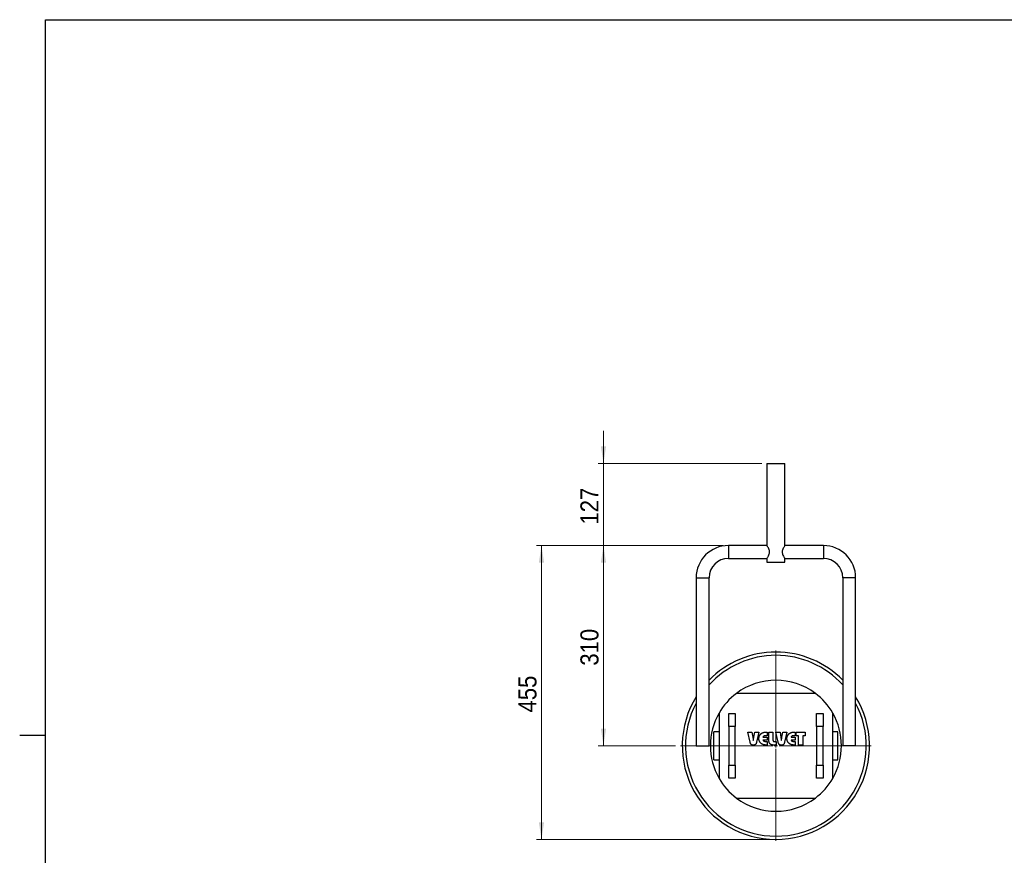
# Model space of a CAD drawing. Header units: millimetres. Extents: x 5 to 415, y 5 to 292.
# Tile 2 of 3: x 5 to 196, y 125 to 287. Entities that reach past the tile are written whole.
import ezdxf

# ---------------------------------------------------------------- set-up
doc = ezdxf.new("R2010")
doc.units = ezdxf.units.MM
doc.linetypes.add('SLD-Continua', pattern=[0])
doc.styles.add('SLDTEXTSTYLE0', font='GOTHIC.TTF', dxfattribs={"width": 0.913})
doc.dimstyles.new('SLDDIMSTYLE0', dxfattribs={"dimtxt": 3.5, "dimasz": 3.302, "dimexe": 0, "dimexo": 0.0625, "dimgap": 0.875, "dimtad": 1, "dimlfac": 8, "dimrnd": 1e-09, "dimzin": 12, "dimdsep": 46, "dimtxsty": 'SLDTEXTSTYLE0', "dimsah": 1, "dimcen": 0.09, "dimadec": 0, "dimazin": 3, "dimtfac": 1, "dimtofl": 0, "dimtmove": 0, "dimatfit": 3, "dimfxl": 1, "dimfrac": 2, "dimtolj": 1, "dimtzin": 12, "dimarcsym": 0})
doc.dimstyles.new('SLDDIMSTYLE1', dxfattribs={"dimtxt": 3.5, "dimasz": 3.302, "dimexe": 0, "dimexo": 0.0625, "dimgap": 0.875, "dimtad": 1, "dimlfac": 8, "dimrnd": 1e-09, "dimzin": 12, "dimdsep": 46, "dimtxsty": 'SLDTEXTSTYLE0', "dimsah": 1, "dimcen": 0.09, "dimadec": 0, "dimazin": 3, "dimtfac": 1, "dimtmove": 0, "dimatfit": 0, "dimfxl": 1, "dimfrac": 2, "dimtolj": 1, "dimtzin": 12, "dimarcsym": 0})

# ---------------------------------------------------------------- blocks, each defined once
blk = doc.blocks.new('_D_8')
at = {"color": 7, "linetype": 'SLD-Continua', "lineweight": 0}
for p, q in [((118, 201.1), (118, 207.45)), ((148.62, 201.1), (117, 201.1)), ((118, 201.1), (118, 185.22)), ((141.18, 185.22), (117, 185.22)), ((118, 185.22), (118, 178.87))]:
    blk.add_line(p, q, dxfattribs=at)
at = {"color": 7, "linetype": 'SLD-Continua', "lineweight": 18}
for points in [[(118, 201.1), (118.5, 204.4), (117.49, 204.4)], [(118, 185.22), (117.49, 181.92), (118.5, 181.92)]]:
    blk.add_solid(points, dxfattribs=at)
at = {"color": 7, "linetype": 'SLD-Continua', "lineweight": 18, "insert": (113.53, 189.28), "char_height": 3.5, "attachment_point": 1, "rotation": 90, "style": 'SLDTEXTSTYLE0'}
blk.add_mtext('127', dxfattribs=at)
blk = doc.blocks.new('_D_9')
at = {"color": 7, "linetype": 'SLD-Continua', "lineweight": 0}
for p, q in [((141.18, 185.22), (117, 185.22)), ((118, 185.22), (118, 146.47)), ((131.93, 146.47), (117, 146.47))]:
    blk.add_line(p, q, dxfattribs=at)
at = {"color": 7, "linetype": 'SLD-Continua', "lineweight": 18}
for points in [[(118, 185.22), (117.49, 181.92), (118.5, 181.92)], [(118, 146.47), (118.5, 149.77), (117.49, 149.77)]]:
    blk.add_solid(points, dxfattribs=at)
at = {"color": 7, "linetype": 'SLD-Continua', "lineweight": 18, "insert": (113.53, 161.97), "char_height": 3.5, "attachment_point": 1, "rotation": 90, "style": 'SLDTEXTSTYLE0'}
blk.add_mtext('310', dxfattribs=at)
blk = doc.blocks.new('_D_10')
at = {"color": 7, "linetype": 'SLD-Continua', "lineweight": 0}
for p, q in [((141.18, 185.22), (105, 185.22)), ((106, 185.22), (106, 128.35)), ((150.37, 128.35), (105, 128.35))]:
    blk.add_line(p, q, dxfattribs=at)
at = {"color": 7, "linetype": 'SLD-Continua', "lineweight": 18}
for points in [[(106, 185.22), (105.49, 181.92), (106.5, 181.92)], [(106, 128.35), (106.5, 131.65), (105.49, 131.65)]]:
    blk.add_solid(points, dxfattribs=at)
at = {"color": 7, "linetype": 'SLD-Continua', "lineweight": 18, "insert": (101.53, 152.91), "char_height": 3.5, "attachment_point": 1, "rotation": 90, "style": 'SLDTEXTSTYLE0'}
blk.add_mtext('455', dxfattribs=at)
blk = doc.blocks.new('SW_CENTERMARKSYMBOL_3')
at = {"color": 0, "linetype": 'SLD-Continua', "lineweight": 18}
for p, q in [((0, 0.625), (0, 18.4375)), ((-0.625, 0), (-18.4375, 0)), ((0, 0), (-0.3125, 0)), ((0, 0), (0, 0.3125)), ((0, 0), (0, -0.3125)), ((0, 0), (0.3125, 0)), ((0.625, 0), (18.4375, 0)), ((0, -0.625), (0, -18.4375))]:
    blk.add_line(p, q, dxfattribs=at)

msp = doc.modelspace()

# ---------------------------------------------------------------- linework, layer by layer
at = {"color": 7, "linetype": 'SLD-Continua', "lineweight": 25}
for p, q in [((10, 10), (10, 287)), ((10, 287), (410, 287)), ((149.6211, 201.0968), (149.6211, 185.2121)), ((149.6211, 201.0968), (153.1211, 201.0968)), ((153.1211, 185.214), (153.1211, 201.0968)), ((149.6211, 185.2218), (142.1836, 185.2218)), ((142.1836, 185.2218), (142.1836, 182.7218)), ((160.5586, 185.2218), (153.1156, 185.2218)), ((160.5586, 185.2218), (160.5586, 182.7218)), ((142.1836, 182.7218), (149.6266, 182.7218)), ((149.6211, 182.7296), (149.6211, 181.9718)), ((149.6211, 181.9718), (153.1211, 181.9718)), ((153.1211, 181.9718), (153.1211, 182.7315)), ((153.1211, 182.7218), (160.5586, 182.7218)), ((135.9336, 178.9718), (135.9336, 146.4718)), ((135.9336, 178.9718), (138.4336, 178.9718)), ((138.4336, 146.4718), (138.4336, 178.9718)), ((164.3086, 178.9718), (164.3086, 146.4718)), ((166.8086, 178.9718), (164.3086, 178.9718)), ((166.8086, 146.4718), (166.8086, 178.9718)), ((159.0168, 156.5968), (143.7254, 156.5968)), ((140.3711, 152.7942), (140.3711, 140.1494)), ((142.2461, 150.2218), (142.2461, 152.7218)), ((142.2461, 152.7218), (143.4961, 152.7218)), ((143.4961, 152.7218), (143.4961, 150.2218)), ((159.2461, 150.2218), (159.2461, 152.7218)), ((159.2461, 152.7218), (160.4961, 152.7218)), ((160.4961, 152.7218), (160.4961, 150.2218)), ((162.3711, 140.1494), (162.3711, 152.7942)), ((140.3711, 149.1905), (139.3711, 149.1905)), ((139.3711, 146.4718), (139.3711, 149.1905)), ((143.4961, 150.2218), (142.2461, 150.2218)), ((142.2461, 150.2218), (142.2461, 142.7218)), ((143.4961, 142.7218), (143.4961, 150.2218)), ((145.9379, 149.107), (146.7361, 149.107)), ((146.382, 147.1441), (145.9379, 149.107)), ((146.7361, 149.107), (146.9109, 148.1047)), ((147.0974, 148.1068), (147.2686, 149.107)), ((147.2686, 149.107), (148.0761, 149.107)), ((148.0761, 149.107), (147.6227, 147.1441)), ((149.5897, 149.107), (149.655, 149.107)), ((149.655, 149.107), (149.655, 148.4162)), ((150.0168, 149.107), (150.8063, 149.107)), ((150.0168, 147.4884), (150.0168, 149.107)), ((150.8063, 149.107), (150.8063, 147.5429)), ((151.3655, 149.107), (152.1637, 149.107)), ((151.8096, 147.1441), (151.3655, 149.107)), ((152.1637, 149.107), (152.3385, 148.1047)), ((152.5251, 148.1068), (152.6962, 149.107)), ((152.6962, 149.107), (153.5037, 149.107)), ((153.5037, 149.107), (153.0504, 147.1441)), ((155.0174, 149.107), (155.0826, 149.107)), ((155.0826, 149.107), (155.0826, 148.4162)), ((155.3129, 149.107), (157.0234, 149.107)), ((155.3129, 148.4162), (155.3129, 149.107)), ((157.0234, 149.107), (157.0234, 148.4162)), ((160.4961, 150.2218), (159.2461, 150.2218)), ((159.2461, 150.2218), (159.2461, 142.7218)), ((160.4961, 142.7218), (160.4961, 150.2218)), ((163.3711, 149.1905), (162.3711, 149.1905)), ((163.3711, 146.4718), (163.3711, 149.1905)), ((4.999, 148.5), (10.001, 148.5)), ((146.9926, 147.5373), (146.9998, 147.4797)), ((149.655, 147.5609), (148.8655, 147.5609)), ((148.8691, 148.153), (149.655, 148.153)), ((149.655, 148.4162), (149.5039, 148.4162)), ((149.5039, 147.2978), (149.655, 147.2978)), ((149.655, 148.153), (149.655, 147.5609)), ((149.655, 147.2978), (149.655, 146.607)), ((151.0551, 147.2978), (151.4313, 147.2978)), ((151.4313, 147.2978), (151.4313, 146.607)), ((152.4202, 147.5373), (152.4274, 147.4797)), ((155.0826, 147.5609), (154.2932, 147.5609)), ((154.2968, 148.153), (155.0826, 148.153)), ((155.0826, 148.4162), (154.9315, 148.4162)), ((154.9315, 147.2978), (155.0826, 147.2978)), ((155.0826, 148.153), (155.0826, 147.5609)), ((155.0826, 147.2978), (155.0826, 146.607)), ((155.7734, 148.4162), (155.3129, 148.4162)), ((155.7734, 146.607), (155.7734, 148.4162)), ((156.5629, 148.4162), (156.5629, 146.607)), ((157.0234, 148.4162), (156.5629, 148.4162)), ((135.9336, 146.4718), (138.4336, 146.4718)), ((139.3711, 143.753), (139.3711, 146.4718)), ((149.655, 146.607), (149.5897, 146.607)), ((151.4313, 146.607), (150.942, 146.607)), ((155.0826, 146.607), (155.0174, 146.607)), ((156.5629, 146.607), (155.7734, 146.607)), ((163.3711, 143.753), (163.3711, 146.4718)), ((166.8086, 146.4718), (164.3086, 146.4718)), ((139.3711, 143.753), (140.3711, 143.753)), ((162.3711, 143.753), (163.3711, 143.753)), ((142.2461, 142.7218), (143.4961, 142.7218)), ((142.2461, 140.2218), (142.2461, 142.7218)), ((143.4961, 142.7218), (143.4961, 140.2218)), ((159.2461, 142.7218), (160.4961, 142.7218)), ((159.2461, 140.2218), (159.2461, 142.7218)), ((160.4961, 142.7218), (160.4961, 140.2218)), ((143.4961, 140.2218), (142.2461, 140.2218)), ((160.4961, 140.2218), (159.2461, 140.2218)), ((143.7254, 136.3468), (159.0168, 136.3468))]:
    msp.add_line(p, q, dxfattribs=at)
for centre, radius, start, end in [((142.1836, 178.9718), 6.25, 90, 180), ((160.5586, 178.9718), 6.25, 0, 90), ((142.1836, 178.9718), 3.75, 90, 180), ((160.5586, 178.9718), 3.75, 0, 90), ((151.3711, 146.4718), 18.125, 44.455623, 135.544377), ((151.3711, 146.4718), 17.5, 42.329395, 137.670605), ((151.3711, 146.4718), 12.6875, 52.942349, 127.057651), ((151.3711, 146.4718), 12.6875, 127.057651, 150.111303), ((151.3711, 146.4718), 12.6875, 29.888697, 52.942349), ((151.3711, 146.4718), 18.125, 148.399694, 270), ((151.3711, 146.4718), 17.5, 151.901945, 270), ((151.3711, 146.4718), 18.125, 270, 31.600306), ((151.3711, 146.4718), 17.5, 270, 28.098055), ((151.3711, 146.4718), 12.6875, 150.111303, 209.888697), ((151.3711, 146.4718), 12.6875, 330.111303, 29.888697), ((151.3711, 146.4718), 12.6875, 209.888697, 232.942349), ((151.3711, 146.4718), 12.6875, 307.057651, 330.111303), ((151.3711, 146.4718), 12.6875, 232.942349, 307.057651)]:
    msp.add_arc(centre, radius, start, end, dxfattribs=at)
for points, knots in [([(149.6267, 182.7296), (149.6291, 182.7329), (149.6345, 182.7403), (149.7246, 182.869), (149.8678, 183.0914), (150.0294, 183.3945), (150.1433, 183.7528), (150.1548, 184.0985), (150.0694, 184.4501), (149.9133, 184.777), (149.7484, 185.0401), (149.6371, 185.1997), (149.6308, 185.2083), (149.628, 185.2121)], [0, 0, 0, 0, 0.07023379, 0.15501125, 0.24933221, 0.3610332, 0.4474861, 0.53466073, 0.60824405, 0.71726083, 0.82878989, 0.92369852, 1, 1, 1, 1]), ([(153.1156, 185.214), (153.1132, 185.2107), (153.1078, 185.2033), (153.0176, 185.0746), (152.8744, 184.8522), (152.7129, 184.5491), (152.5989, 184.1908), (152.5875, 183.8451), (152.6728, 183.4935), (152.8289, 183.1666), (152.9938, 182.9035), (153.1052, 182.7439), (153.1115, 182.7353), (153.1143, 182.7315)], [0, 0, 0, 0, 0.07023379, 0.15501125, 0.24933221, 0.3610332, 0.4474861, 0.53466073, 0.60824405, 0.71726083, 0.82878989, 0.92369852, 1, 1, 1, 1]), ([(148.0761, 147.8585), (148.0763, 147.8849), (148.0769, 147.9373), (148.0847, 148.015), (148.0957, 148.0913), (148.1117, 148.166), (148.1325, 148.239), (148.1569, 148.3108), (148.1871, 148.3806), (148.2209, 148.449), (148.2587, 148.5152), (148.3009, 148.5786), (148.3475, 148.6387), (148.3972, 148.6964), (148.4508, 148.7509), (148.5081, 148.8025), (148.5694, 148.8511), (148.6128, 148.8807), (148.6348, 148.8957)], [0, 0, 0, 0, 0.06441749, 0.1278296, 0.19039644, 0.25239902, 0.31408777, 0.37557921, 0.43740386, 0.49948957, 0.56167659, 0.62349134, 0.68521551, 0.74717153, 0.8092671, 0.87174025, 0.93515236, 1, 1, 1, 1]), ([(148.6348, 148.8957), (148.6629, 148.9128), (148.7207, 148.9479), (148.8167, 148.99), (148.9219, 149.0258), (149.0365, 149.0554), (149.1607, 149.0792), (149.2951, 149.0948), (149.4391, 149.1057), (149.5385, 149.1065), (149.5897, 149.107)], [0, 0, 0, 0, 0.09947454, 0.20465818, 0.31653871, 0.43556538, 0.56283969, 0.69924577, 0.84486423, 1, 1, 1, 1]), ([(153.5037, 147.8585), (153.504, 147.8849), (153.5046, 147.9373), (153.5123, 148.015), (153.5234, 148.0913), (153.5393, 148.166), (153.5601, 148.239), (153.5845, 148.3108), (153.6147, 148.3806), (153.6485, 148.449), (153.6864, 148.5152), (153.7286, 148.5786), (153.7751, 148.6387), (153.8249, 148.6964), (153.8785, 148.7509), (153.9357, 148.8025), (153.997, 148.8511), (154.0404, 148.8807), (154.0624, 148.8957)], [0, 0, 0, 0, 0.06441749, 0.1278296, 0.19039644, 0.25239902, 0.31408777, 0.37557921, 0.43740386, 0.49948957, 0.56167659, 0.62349134, 0.68521551, 0.74717153, 0.8092671, 0.87174025, 0.93515236, 1, 1, 1, 1]), ([(154.0624, 148.8957), (154.0905, 148.9128), (154.1483, 148.9479), (154.2443, 148.99), (154.3495, 149.0258), (154.4641, 149.0554), (154.5884, 149.0792), (154.7227, 149.0948), (154.8668, 149.1057), (154.9661, 149.1065), (155.0174, 149.107)], [0, 0, 0, 0, 0.09947454, 0.20465818, 0.31653871, 0.43556538, 0.56283969, 0.69924577, 0.84486423, 1, 1, 1, 1]), ([(146.9998, 146.5741), (146.979, 146.5744), (146.9385, 146.5752), (146.8794, 146.5815), (146.8235, 146.5914), (146.7714, 146.6067), (146.7224, 146.625), (146.6767, 146.6476), (146.6352, 146.6751), (146.5963, 146.7061), (146.5613, 146.7428), (146.5282, 146.7842), (146.4974, 146.8309), (146.4697, 146.8834), (146.4441, 146.941), (146.4205, 147.0038), (146.3993, 147.0719), (146.3879, 147.1195), (146.382, 147.1441)], [0, 0, 0, 0, 0.06703754, 0.13106185, 0.19188112, 0.25006723, 0.30632162, 0.36080112, 0.41440119, 0.46715365, 0.52119239, 0.57792168, 0.6382779, 0.70169593, 0.76961272, 0.84180985, 0.91834643, 1, 1, 1, 1]), ([(146.9109, 148.1047), (146.9122, 148.0967), (146.9158, 148.0761), (146.922, 148.0386), (146.9296, 147.9877), (146.9387, 147.9234), (146.9502, 147.8459), (146.9629, 147.7549), (146.9773, 147.6505), (146.9873, 147.5765), (146.9926, 147.5373)], [0, 0, 0, 0, 0.042742, 0.10906555, 0.19883301, 0.31205265, 0.44885489, 0.60911214, 0.79282668, 1, 1, 1, 1]), ([(146.9998, 147.4797), (147.013, 147.5671), (147.0403, 147.7466), (147.0689, 147.9259), (147.0836, 148.0178)], [0, 0, 0, 0, 0.48690311, 1, 1, 1, 1]), ([(147.6227, 147.1441), (147.6168, 147.1195), (147.6054, 147.0719), (147.5842, 147.0038), (147.5605, 146.9411), (147.5352, 146.8832), (147.5067, 146.8312), (147.4766, 146.7841), (147.4434, 146.7426), (147.4079, 146.7063), (147.369, 146.6749), (147.327, 146.6477), (147.2813, 146.6249), (147.232, 146.6065), (147.1791, 146.5914), (147.1224, 146.5815), (147.0623, 146.5751), (147.021, 146.5744), (146.9998, 146.5741)], [0, 0, 0, 0, 0.08123303, 0.15737542, 0.22920072, 0.29676772, 0.36012072, 0.41986462, 0.47630174, 0.53044745, 0.58292822, 0.63671404, 0.69091296, 0.74687762, 0.8058238, 0.86741349, 0.93165598, 1, 1, 1, 1]), ([(147.0836, 148.0178), (147.0851, 148.0286), (147.0877, 148.048), (147.0919, 148.0735), (147.095, 148.0924), (147.0968, 148.1027), (147.0974, 148.1068)], [0, 0, 0, 0, 0.36344061, 0.65261841, 0.86104736, 1, 1, 1, 1]), ([(148.6348, 146.8182), (148.613, 146.8332), (148.5699, 146.8629), (148.5091, 146.9116), (148.4518, 146.963), (148.3983, 147.0176), (148.3483, 147.0751), (148.3027, 147.136), (148.2603, 147.1994), (148.2218, 147.2656), (148.1876, 147.3342), (148.1574, 147.4044), (148.1324, 147.4763), (148.1117, 147.5497), (148.0957, 147.6247), (148.0847, 147.7013), (148.0769, 147.7794), (148.0763, 147.8319), (148.0761, 147.8585)], [0, 0, 0, 0, 0.06437995, 0.12734153, 0.18969294, 0.25166751, 0.31350281, 0.37518581, 0.43688011, 0.49915466, 0.56167903, 0.62338321, 0.68528607, 0.74685461, 0.80914454, 0.8720023, 0.93529084, 1, 1, 1, 1]), ([(149.5897, 146.607), (149.5385, 146.6074), (149.4391, 146.6082), (149.2951, 146.6192), (149.1608, 146.6342), (149.0364, 146.6574), (148.9219, 146.6872), (148.8166, 146.7228), (148.7207, 146.7655), (148.6629, 146.801), (148.6348, 146.8182)], [0, 0, 0, 0, 0.15508681, 0.30065931, 0.4369602, 0.56409813, 0.68308723, 0.79493245, 0.90029623, 1, 1, 1, 1]), ([(148.8655, 147.5609), (148.8797, 147.5381), (148.9075, 147.4936), (148.9602, 147.4366), (149.0195, 147.3899), (149.0754, 147.3604), (149.1244, 147.3421), (149.1659, 147.3305), (149.2117, 147.3201), (149.2619, 147.3123), (149.3162, 147.3054), (149.3748, 147.3009), (149.4379, 147.2984), (149.4814, 147.298), (149.5039, 147.2978)], [0, 0, 0, 0, 0.11013906, 0.21528571, 0.3171174, 0.41917037, 0.47331273, 0.5319223, 0.5961498, 0.66606502, 0.74055982, 0.82107677, 0.90775238, 1, 1, 1, 1]), ([(149.5039, 148.4162), (149.4818, 148.4159), (149.4389, 148.4155), (149.3767, 148.413), (149.3186, 148.4085), (149.2647, 148.4018), (149.2151, 148.3938), (149.1698, 148.3836), (149.1287, 148.3713), (149.08, 148.353), (149.0246, 148.3232), (148.965, 148.277), (148.912, 148.22), (148.8837, 148.1758), (148.8691, 148.153)], [0, 0, 0, 0, 0.09137385, 0.17714393, 0.25742841, 0.33236133, 0.40129015, 0.46520457, 0.52435845, 0.57815667, 0.68018493, 0.7831747, 0.88841916, 1, 1, 1, 1]), ([(150.942, 146.607), (150.904, 146.6077), (150.8301, 146.6092), (150.7232, 146.6186), (150.6239, 146.6356), (150.5324, 146.6591), (150.4481, 146.6888), (150.3718, 146.7256), (150.3032, 146.7698), (150.2419, 146.8203), (150.1885, 146.8786), (150.1424, 146.9442), (150.1033, 147.017), (150.0715, 147.0972), (150.0468, 147.1847), (150.0298, 147.2796), (150.0187, 147.3816), (150.0175, 147.4521), (150.0168, 147.4884)], [0, 0, 0, 0, 0.077545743, 0.150467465, 0.218483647, 0.282670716, 0.34274571, 0.400207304, 0.455020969, 0.50857371, 0.561697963, 0.615555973, 0.671479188, 0.72976326, 0.791100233, 0.856427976, 0.925943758, 1, 1, 1, 1]), ([(150.8063, 147.5429), (150.8071, 147.5235), (150.8086, 147.4869), (150.8194, 147.4355), (150.8394, 147.3924), (150.8665, 147.3563), (150.9031, 147.3297), (150.9468, 147.3105), (150.9985, 147.2994), (151.0355, 147.2983), (151.0551, 147.2978)], [0, 0, 0, 0, 0.14515742, 0.27385716, 0.38966368, 0.49833881, 0.60725541, 0.7236982, 0.8536485, 1, 1, 1, 1]), ([(152.4274, 146.5741), (152.4067, 146.5744), (152.3661, 146.5752), (152.307, 146.5815), (152.2512, 146.5914), (152.1991, 146.6067), (152.15, 146.625), (152.1043, 146.6476), (152.0628, 146.6751), (152.0239, 146.7061), (151.9889, 146.7428), (151.9558, 146.7842), (151.925, 146.8309), (151.8973, 146.8834), (151.8718, 146.941), (151.8481, 147.0038), (151.8269, 147.0719), (151.8155, 147.1195), (151.8096, 147.1441)], [0, 0, 0, 0, 0.067037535, 0.131061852, 0.191881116, 0.250067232, 0.306321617, 0.360801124, 0.414401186, 0.467153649, 0.521192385, 0.577921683, 0.638277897, 0.701695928, 0.769612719, 0.841809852, 0.918346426, 1, 1, 1, 1]), ([(152.3385, 148.1047), (152.3399, 148.0967), (152.3434, 148.0761), (152.3496, 148.0386), (152.3572, 147.9877), (152.3663, 147.9234), (152.3778, 147.8459), (152.3905, 147.7549), (152.405, 147.6505), (152.4149, 147.5765), (152.4202, 147.5373)], [0, 0, 0, 0, 0.042742, 0.10906555, 0.19883301, 0.31205265, 0.44885489, 0.60911214, 0.79282668, 1, 1, 1, 1]), ([(152.4274, 147.4797), (152.4407, 147.5671), (152.4679, 147.7466), (152.4965, 147.9259), (152.5112, 148.0178)], [0, 0, 0, 0, 0.48690311, 1, 1, 1, 1]), ([(153.0504, 147.1441), (153.0445, 147.1195), (153.0331, 147.0719), (153.0119, 147.0038), (152.9882, 146.9411), (152.9628, 146.8832), (152.9343, 146.8312), (152.9042, 146.7841), (152.8711, 146.7426), (152.8355, 146.7063), (152.7966, 146.6749), (152.7547, 146.6477), (152.7089, 146.6249), (152.6596, 146.6065), (152.6067, 146.5914), (152.55, 146.5815), (152.4899, 146.5751), (152.4487, 146.5744), (152.4274, 146.5741)], [0, 0, 0, 0, 0.081233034, 0.157375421, 0.229200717, 0.296767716, 0.360120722, 0.41986462, 0.476301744, 0.530447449, 0.58292822, 0.636714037, 0.690912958, 0.746877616, 0.805823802, 0.867413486, 0.931655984, 1, 1, 1, 1]), ([(152.5112, 148.0178), (152.5127, 148.0286), (152.5154, 148.048), (152.5195, 148.0735), (152.5227, 148.0924), (152.5244, 148.1027), (152.5251, 148.1068)], [0, 0, 0, 0, 0.36344061, 0.65261841, 0.86104736, 1, 1, 1, 1]), ([(154.0624, 146.8182), (154.0406, 146.8332), (153.9975, 146.8629), (153.9367, 146.9116), (153.8795, 146.963), (153.826, 147.0176), (153.7759, 147.0751), (153.7303, 147.136), (153.6879, 147.1994), (153.6494, 147.2656), (153.6152, 147.3342), (153.5851, 147.4044), (153.5601, 147.4763), (153.5393, 147.5497), (153.5234, 147.6247), (153.5124, 147.7013), (153.5045, 147.7794), (153.504, 147.8319), (153.5037, 147.8585)], [0, 0, 0, 0, 0.06437995, 0.12734153, 0.18969294, 0.25166751, 0.31350281, 0.37518581, 0.43688011, 0.49915466, 0.56167903, 0.62338321, 0.68528607, 0.74685461, 0.80914454, 0.8720023, 0.93529084, 1, 1, 1, 1]), ([(155.0174, 146.607), (154.9661, 146.6074), (154.8668, 146.6082), (154.7227, 146.6192), (154.5884, 146.6342), (154.4641, 146.6574), (154.3495, 146.6872), (154.2442, 146.7228), (154.1483, 146.7655), (154.0905, 146.801), (154.0624, 146.8182)], [0, 0, 0, 0, 0.15508681, 0.30065931, 0.4369602, 0.56409813, 0.68308723, 0.79493245, 0.90029623, 1, 1, 1, 1]), ([(154.2932, 147.5609), (154.3074, 147.5381), (154.3351, 147.4936), (154.3879, 147.4366), (154.4472, 147.3899), (154.503, 147.3604), (154.552, 147.3421), (154.5935, 147.3305), (154.6393, 147.3201), (154.6895, 147.3123), (154.7438, 147.3054), (154.8025, 147.3009), (154.8655, 147.2984), (154.9091, 147.298), (154.9315, 147.2978)], [0, 0, 0, 0, 0.11013906, 0.21528571, 0.3171174, 0.41917037, 0.47331273, 0.5319223, 0.5961498, 0.66606502, 0.74055982, 0.82107677, 0.90775238, 1, 1, 1, 1]), ([(154.9315, 148.4162), (154.9094, 148.4159), (154.8666, 148.4155), (154.8043, 148.413), (154.7462, 148.4085), (154.6924, 148.4018), (154.6427, 148.3938), (154.5974, 148.3836), (154.5564, 148.3713), (154.5076, 148.353), (154.4522, 148.3232), (154.3926, 148.277), (154.3397, 148.22), (154.3113, 148.1758), (154.2968, 148.153)], [0, 0, 0, 0, 0.09137385, 0.17714393, 0.25742841, 0.33236133, 0.40129015, 0.46520457, 0.52435845, 0.57815667, 0.68018493, 0.7831747, 0.88841916, 1, 1, 1, 1])]:
    msp.add_open_spline(points, degree=3, knots=knots, dxfattribs=at)

# ---------------------------------------------------------------- block references
at = {"color": 7, "linetype": 'Continuous', "lineweight": 0}
msp.add_blockref('SW_CENTERMARKSYMBOL_3', (151.3711, 146.4718), dxfattribs=at)

# ---------------------------------------------------------------- dimensions: what is measured, and where the dimension line sits
at = {"color": 7, "linetype": 'SLD-Continua', "lineweight": 18}
for base, p1, p2, dimstyle, picture, middle in [((117.9961, 185.2218), (149.6211, 201.0968), (142.1836, 185.2218), 'SLDDIMSTYLE1', '_D_8', (117.9961, 193.1593)), ((105.9961, 128.3468), (142.1836, 185.2218), (151.3711, 128.3468), 'SLDDIMSTYLE0', '_D_10', (105.9961, 156.7843)), ((117.9961, 146.4718), (142.1836, 185.2218), (132.9336, 146.4718), 'SLDDIMSTYLE0', '_D_9', (117.9961, 165.8468))]:
    dim = msp.add_linear_dim(base=base, p1=p1, p2=p2, angle=90, dimstyle=dimstyle, dxfattribs=at)
    dim.commit()
    dim.dimension.update_dxf_attribs({"geometry": picture, "text_midpoint": middle, "dimtype": 160})

doc.saveas('drawing.dxf')
